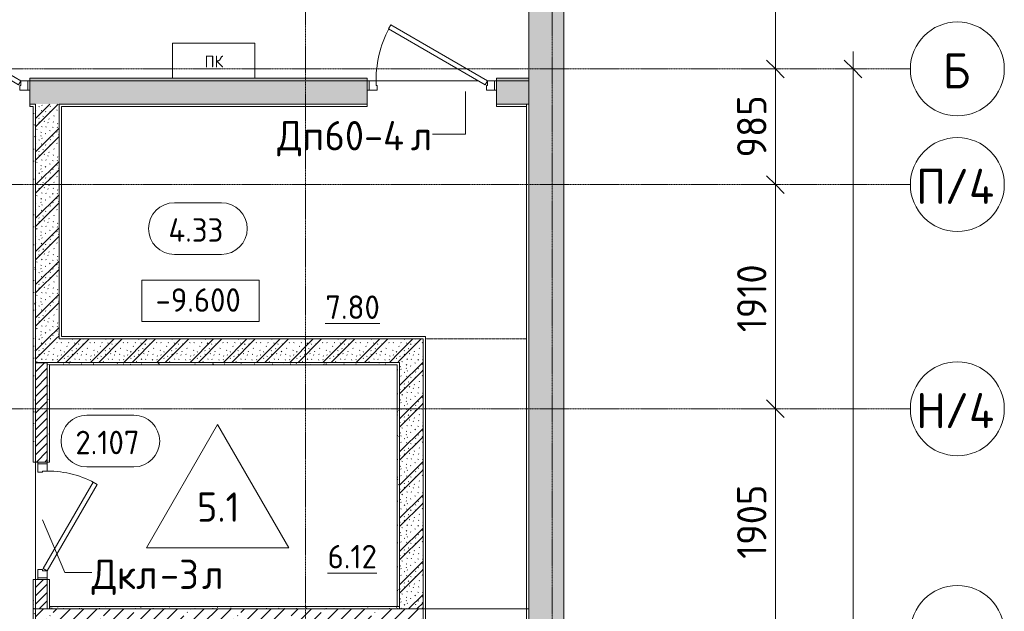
# Model space of a CAD drawing. Header units: millimetres. Extents: x 94064 to 156999, y -10965 to 64097.
# Tile 18 of 40: x 127135 to 135521, y 28780 to 33820. Entities that reach past the tile are written whole.
import ezdxf

# ---------------------------------------------------------------- set-up
doc = ezdxf.new("R2010")
doc.units = ezdxf.units.MM
doc.linetypes.add('3_ Штрих_ 1 х 1 мм', pattern=[2, 1, -1])
doc.linetypes.add('4_ Штрихпунктир_ 10 х 2 мм', pattern=[14, 10, -2, 0, -2])
for name, color, linetype, lineweight in [('A-ANNO-DIMS', 7, 'Continuous', 5), ('A-ANNO-DIMS-100', 7, 'Continuous', 5), ('A-ANNO-NOTE', 7, 'Continuous', 5), ('A-AREA', 7, '3_ Штрих_ 1 х 1 мм', 13), ('A-AREA-IDEN', 7, 'Continuous', 5), ('A-DETL-GENF', 7, 'Continuous', 13), ('A-DOOR', 7, 'Continuous', 13), ('A-DOOR-FRAM', 7, 'Continuous', 13), ('A-DOOR-IDEN', 7, 'Continuous', 5), ('A-DOOR-OPNG', 7, 'Continuous', 13), ('A-FLOR', 7, 'Continuous', 13), ('A-FLOR-IDEN', 7, 'Continuous', 5), ('A-WALL', 7, 'Continuous', 13), ('A-WALL-PATT', 7, 'Continuous', 13), ('G-ANNO-DIMS', 7, 'Continuous', 5), ('I-WALL', 7, 'Continuous', 13), ('M-EQPM', 7, 'Continuous', 13), ('S-GRID', 7, 'Continuous', 5), ('S-GRID-IDEN', 7, 'Continuous', 5)]:
    doc.layers.add(name, color=color, linetype=linetype, lineweight=lineweight)
doc.styles.add('GOST Common', font='GOST_Common.ttf', dxfattribs={"height": 100})
doc.styles.add('GOST Common_1', font='GOST_Common.ttf', dxfattribs={"height": 300})
doc.styles.add('GOST Common_2', font='GOST_Common.ttf', dxfattribs={"height": 200})
doc.styles.add('GOST Common_3', font='GOST_Common.ttf', dxfattribs={"height": 250})
doc.dimstyles.new('2_5_мм', dxfattribs={"dimscale": 304.8, "dimtxt": 251.428749, "dimasz": 0.492126, "dimexe": 0.492126, "dimexo": 0.492126, "dimgap": 0, "dimtad": 1, "dimdec": 5, "dimrnd": 1e-05, "dimdsep": 46, "dimtxsty": 'GOST Common_3', "dimblk1": 'OBLIQUE', "dimblk2": 'OBLIQUE', "dimsah": 1, "dimcen": 0.09, "dimdle": 0.492126, "dimadec": 5, "dimazin": 2, "dimtfac": 1, "dimtdec": 4, "dimtix": 1, "dimtmove": 0, "dimatfit": 3, "dimfxl": 1, "dimtvp": 1, "dimtolj": 1, "dimtzin": 0, "dimarcsym": 2})
doc.dimstyles.new('2_5_мм_1', dxfattribs={"dimscale": 304.8, "dimtxt": 251.428749, "dimasz": 0.492126, "dimexe": 0.492126, "dimexo": 0.492126, "dimgap": 0, "dimtad": 1, "dimdec": 5, "dimrnd": 1e-05, "dimdsep": 46, "dimtxsty": 'GOST Common_3', "dimblk1": 'OBLIQUE', "dimblk2": 'OBLIQUE', "dimsah": 1, "dimcen": 0.09, "dimdle": 0.492126, "dimadec": 5, "dimazin": 2, "dimtfac": 1, "dimtdec": 4, "dimtix": 1, "dimtmove": 1, "dimatfit": 3, "dimfxl": 1, "dimtvp": 1, "dimtolj": 1, "dimtzin": 0, "dimarcsym": 2})
pattern_1 = [(0, (0, 0), (203.2, 50.8), [3.353, -149.047, 3.353, -149.047, -812.8]), (0, (0, 0), (203.2, 50.8), [-304.8, 3.353, -301.447, 3.353, -149.047, -355.6]), (0, (0, 0), (203.2, 50.8), [-762, 3.353, -98.247, 3.353, -250.647]), (120, (76.2, 25.4), (-145.59409, 150.576362), [3.353, -149.047, 3.353, -149.047, -812.8]), (120, (76.2, 25.4), (-145.59409, 150.576362), [-304.8, 3.353, -301.447, 3.353, -149.047, -355.6]), (120, (76.2, 25.4), (-145.59409, 150.576362), [-762, 3.353, -98.247, 3.353, -250.647]), (240, (101.6, 127), (-57.60591, -201.376362), [3.353, -149.047, 3.353, -149.047, -812.8]), (240, (101.6, 127), (-57.60591, -201.376362), [-304.8, 3.353, -301.447, 3.353, -149.047, -355.6]), (240, (101.6, 127), (-57.60591, -201.376362), [-762, 3.353, -98.247, 3.353, -250.647])]
pattern_2 = [(135, (150.28, 188.64), (-282.8427, 3e-14), [5, -395]), (135, (174.9, 237.36), (-282.8427, 3e-14), [5, -395]), (135, (211.96, 236.53), (-282.8427, 3e-14), [5, -395]), (135, (114.96, 223.96), (-282.8427, 3e-14), [5, -395]), (135, (77.54, 223.96), (-282.8427, 3e-14), [5, -395]), (135, (57.44, 184.52), (-282.8427, 3e-14), [5, -395]), (135, (66.21, 142.9), (-282.8427, 3e-14), [5, -395]), (135, (107.33, 161), (-282.8427, 3e-14), [5, -395]), (135, (99.08, 130.94), (-282.8427, 3e-14), [5, -395]), (135, (22.6, 136.46), (-282.8427, 3e-14), [5, -395]), (135, (21.16, 168.08), (-282.8427, 3e-14), [5, -395]), (135, (46.13, 96.12), (-282.8427, 3e-14), [5, -395]), (135, (3.54, 74.6), (-282.8427, 3e-14), [5, -395]), (135, (40.3, 47.56), (-282.8427, 3e-14), [5, -395]), (135, (39.77, 18.47), (-282.8427, 3e-14), [5, -395]), (135, (76.94, 37.28), (-282.8427, 3e-14), [5, -395]), (135, (114.18, 62.4), (-282.8427, 3e-14), [5, -395]), (135, (139.87, 90.2), (-282.8427, 3e-14), [5, -395]), (135, (141.44, 15.82), (-282.8427, 3e-14), [5, -395]), (135, (188.69, 26.73), (-282.8427, 3e-14), [5, -395]), (135, (176.14, 51.36), (-282.8427, 3e-14), [5, -395]), (135, (177.03, 0), (-282.8427, 3e-14), [5, -395]), (135, (276.61, 8.22), (-282.8427, 3e-14), [5, -395]), (135, (271.19, 31.72), (-282.8427, 3e-14), [5, -395]), (135, (268.29, 119.65), (-282.8427, 3e-14), [5, -395]), (135, (237.92, 101.95), (-282.8427, 3e-14), [5, -395]), (135, (237.92, 158.27), (-282.8427, 3e-14), [5, -395]), (135, (260.4, 204.35), (-282.8427, 3e-14), [5, -395]), (135, (275.54, 235.4), (-282.8427, 3e-14), [5, -395]), (135, (117.62, 268.96), (-282.8427, 3e-14), [5, -395]), (135, (203.62, 273.83), (-282.8427, 3e-14), [5, -395]), (135, (47.24, 279.3), (-282.8427, 3e-14), [5, -395]), (135, (23.2, 266.16), (-282.8427, 3e-14), [5, -395]), (135, (42.78, 232.52), (-282.8427, 3e-14), [5, -395]), (135, (177.76, 90.57), (-282.8427, 3e-14), [5, -395]), (135, (181.12, 121.8), (-282.8427, 3e-14), [5, -395]), (135, (206.73, 172.06), (-282.8427, 3e-14), [5, -395]), (135, (143.14, 136.62), (-282.8427, 3e-14), [5, -395]), (135, (211.51, 131.86), (-282.8427, 3e-14), [5, -395]), (135, (81.47, 95.1), (-282.8427, 3e-14), [5, -395]), (135, (235.13, 60.46), (-282.8427, 3e-14), [5, -395]), (135, (242.24, 4.89), (-282.8427, 3e-14), [5, -395]), (45, (0, 106.07), (-282.8427, 0), []), (45, (106.07, 0), (-282.8427, 0), []), (45, (176.78, 0), (-282.8427, 0), []), (45, (0, 176.78), (-282.8427, 0), [])]
pattern_3 = [(45, (0, 0), (-114.04925, 114.04925), []), (45, (114.05, 0), (-114.04925, 114.04925), [201.612, -40.322, 3.353, -36.97])]

# ---------------------------------------------------------------- blocks, each defined once
blk = doc.blocks.new('Наметкина 10_РД_АР_П_Отделка_R21_rvt-1--02_Подвал_МП_часть Г')
at = {"layer": 'A-WALL-PATT', "lineweight": 5}
h = blk.add_hatch(dxfattribs=at)
h.set_pattern_fill('FP_5', color=256, style=0, pattern_type=2)
h.set_pattern_definition(pattern_1)
h.paths.add_polyline_path([(131470, 33300), (131470, 33320), (131195, 33320), (131195, 33300)])
h.paths.add_polyline_path([(129449.7, 33300), (130095, 33300), (130095, 33320), (127220, 33320), (127220, 33300)])
h.paths.add_polyline_path([(126070, 33300), (126070, 33320), (124700, 33320), (124700, 33300), (124720, 33300)])
h = blk.add_hatch(dxfattribs=at)
h.set_pattern_fill('FP_5', color=256, style=0, pattern_type=2)
h.set_pattern_definition(pattern_1)
h.paths.add_polyline_path([(127250, 33080), (127250, 33100), (127220, 33100), (127220, 33080)])
h.paths.add_polyline_path([(126070, 33080), (126070, 33100), (124920, 33100), (124920, 33080), (124940, 33080)])
h = blk.add_hatch(dxfattribs=at)
h.set_pattern_fill('FP_5', color=256, style=0, pattern_type=2)
h.set_pattern_definition(pattern_1)
h.paths.add_polyline_path([(127250, 31110), (127270, 31110), (127270, 33100), (127250, 33100), (127250, 33065.5)])
h = blk.add_hatch(dxfattribs=at)
h.set_pattern_fill('FP_5', color=256, style=0, pattern_type=2)
h.set_pattern_definition(pattern_1)
h.paths.add_polyline_path([(127270, 28800), (127270, 29050), (127250, 29050), (127250, 28800)])
h.paths.add_polyline_path([(127270, 30050), (127270, 31110), (127250, 31110), (127250, 30050)])
h = blk.add_hatch(dxfattribs=at)
h.set_pattern_fill('FP_5', color=256, style=0, pattern_type=2)
h.set_pattern_definition(pattern_1)
h.paths.add_polyline_path([(127370, 28800), (127390, 28800), (127390, 29050), (127370, 29050), (127370, 28938.8)])
h.paths.add_polyline_path([(127390, 30050), (127390, 30900), (127370, 30900), (127370, 30050)])
h = blk.add_hatch(dxfattribs=at)
h.set_pattern_fill('FP_5', color=256, style=0, pattern_type=2)
h.set_pattern_definition(pattern_1)
h.paths.add_polyline_path([(130350, 30880), (130350, 30900), (127390, 30900), (127390, 30880), (129449.7, 30880)])
h = blk.add_hatch(dxfattribs=at)
h.set_pattern_fill('FP_5', color=256, style=0, pattern_type=2)
h.set_pattern_definition(pattern_1)
h.paths.add_polyline_path([(130350, 28820), (130370, 28820), (130370, 30900), (130350, 30900), (130350, 28938.8)])
h = blk.add_hatch(dxfattribs=at)
h.set_pattern_fill('FP_5', color=256, style=0, pattern_type=2)
h.set_pattern_definition(pattern_1)
h.paths.add_polyline_path([(127270, 28400), (127270, 28800), (127250, 28800), (127250, 28400)])
h = blk.add_hatch(dxfattribs=at)
h.set_pattern_fill('FP_5', color=256, style=0, pattern_type=2)
h.set_pattern_definition(pattern_1)
h.paths.add_polyline_path([(130370, 28800), (130370, 28820), (127390, 28820), (127390, 28800), (129449.7, 28800)])
at = {"layer": 'A-WALL'}
for p, q in [((130095, 33320), (127220, 33320)), ((127220, 33320), (127220, 33300)), ((127220, 33300), (130095, 33300)), ((130095, 33300), (130095, 33320)), ((131470, 33320), (131195, 33320)), ((131195, 33320), (131195, 33300)), ((131195, 33300), (131470, 33300)), ((131470, 33300), (131470, 33320)), ((127250, 33100), (127220, 33100)), ((127220, 33100), (127220, 33080)), ((127220, 33080), (127250, 33080)), ((127270, 33100), (127250, 33100)), ((127250, 33080), (127250, 31110)), ((127270, 31110), (127270, 33100)), ((130095, 33100), (127470, 33100)), ((127470, 33100), (127470, 33080)), ((127470, 33080), (127470, 31100)), ((127490, 33080), (130095, 33080)), ((127490, 31120), (127490, 33080)), ((130095, 33080), (130095, 33100)), ((131450, 33100), (131195, 33100)), ((131195, 33100), (131195, 33080)), ((131195, 33080), (131450, 33080)), ((131450, 33080), (131450, 33100)), ((131470, 33100), (131450, 33100)), ((131450, 33100), (131450, 11900)), ((131470, 11900), (131470, 33100)), ((130590, 31120), (127490, 31120)), ((130590, 31100), (130590, 31120)), ((127250, 31110), (127250, 30050)), ((127270, 30050), (127270, 31110)), ((127470, 31100), (127490, 31100)), ((127490, 31100), (130570, 31100)), ((130570, 31100), (130570, 11900)), ((130590, 11900), (130590, 31100)), ((127370, 30900), (127370, 30050)), ((127390, 30900), (127370, 30900)), ((130350, 30900), (127390, 30900)), ((127390, 30880), (130350, 30880)), ((127390, 30050), (127390, 30880)), ((130370, 30900), (130350, 30900)), ((130350, 30880), (130350, 28820)), ((130370, 28820), (130370, 30900)), ((127250, 30050), (127270, 30050)), ((127370, 30050), (127390, 30050)), ((127270, 29050), (127250, 29050)), ((127250, 29050), (127250, 28800)), ((127270, 28800), (127270, 29050)), ((127370, 29050), (127370, 28800)), ((127390, 29050), (127370, 29050)), ((127390, 28820), (127390, 29050)), ((127250, 28800), (127270, 28800)), ((127270, 28800), (127250, 28800)), ((127250, 28800), (127250, 28400)), ((127270, 28400), (127270, 28800)), ((127370, 28800), (127390, 28800)), ((130370, 28820), (127390, 28820)), ((127390, 28800), (130370, 28800)), ((130350, 28820), (130370, 28820)), ((130370, 28800), (130370, 28820))]:
    blk.add_line(p, q, dxfattribs=at)
at = {"layer": 'A-WALL', "lineweight": 25}
blk.add_line((127390, 28820), (127390, 28800), dxfattribs=at)
blk = doc.blocks.new('АР_Дверь однопольная - 1000х2100h_850__Кладовая-6079235--02_Подвал_МП_часть Г')
at = {"layer": 'A-DOOR'}
for p, q in [((-311.1, 475), (-331.1, 440.4)), ((-331.1, 440.4), (405, 15.4)), ((425, 50), (-311.1, 475)), ((405, 15.4), (425, 50))]:
    blk.add_line(p, q, dxfattribs=at)
at = {"layer": 'A-DOOR', "lineweight": 5}
blk.add_arc((425, 50), 850, 150, 180, dxfattribs=at)
at = {"layer": 'A-DOOR-FRAM'}
for p, q in [((-485, 50), (-500, 50)), ((-425, 50), (-485, 50)), ((-485, 50), (-485, -30)), ((-425, 10), (-425, 50)), ((-415, 10), (-425, 10)), ((-415, -30), (-415, 10)), ((425, 10), (415, 10)), ((415, 10), (415, -30)), ((485, 50), (425, 50)), ((425, 50), (425, 10)), ((485, -30), (485, 50)), ((485, 50), (500, 50)), ((-485, -30), (-500, -30)), ((-485, -30), (-415, -30)), ((415, -30), (485, -30)), ((485, -30), (500, -30))]:
    blk.add_line(p, q, dxfattribs=at)
blk = doc.blocks.new('АР_Дверь однопольная - 1150х2100h_кл_ коридор-4724467--02_Подвал_МП_часть Г')
at = {"layer": 'A-DOOR'}
for p, q in [((-366, 600), (-386, 565.4)), ((500, 100), (-366, 600)), ((-386, 565.4), (480, 65.4)), ((480, 65.4), (500, 100))]:
    blk.add_line(p, q, dxfattribs=at)
at = {"layer": 'A-DOOR', "lineweight": 5}
blk.add_arc((500, 100), 1000, 150, 180, dxfattribs=at)
at = {"layer": 'A-DOOR-FRAM'}
for p, q in [((-560, 100), (-575, 100)), ((-500, 100), (-560, 100)), ((-560, 100), (-560, 20)), ((-500, 60), (-500, 100)), ((560, 100), (500, 100)), ((500, 100), (500, 60)), ((560, 20), (560, 100)), ((560, 100), (575, 100)), ((-560, 20), (-575, 20)), ((-560, 20), (-490, 20)), ((-490, 60), (-500, 60)), ((-490, 20), (-490, 60)), ((500, 60), (490, 60)), ((490, 60), (490, 20)), ((490, 20), (560, 20)), ((560, 20), (575, 20))]:
    blk.add_line(p, q, dxfattribs=at)
blk = doc.blocks.new('АР_Дверь однопольная - 1100х2100h_техн_ помещ_-5151516--02_Подвал_МП_часть Г')
at = {"layer": 'A-DOOR'}
for p, q in [((-347.7, 575), (-367.7, 540.4)), ((-367.7, 540.4), (455, 65.4)), ((475, 100), (-347.7, 575)), ((455, 65.4), (475, 100))]:
    blk.add_line(p, q, dxfattribs=at)
at = {"layer": 'A-DOOR', "lineweight": 5}
blk.add_arc((475, 100), 950, 150, 180, dxfattribs=at)
at = {"layer": 'A-DOOR-FRAM'}
for p, q in [((-535, 100), (-550, 100)), ((-475, 100), (-535, 100)), ((-535, 100), (-535, 20)), ((-475, 60), (-475, 100)), ((535, 100), (475, 100)), ((475, 100), (475, 60)), ((535, 20), (535, 100)), ((535, 100), (550, 100)), ((-535, 20), (-550, 20)), ((-535, 20), (-465, 20)), ((-465, 60), (-475, 60)), ((-465, 20), (-465, 60)), ((475, 60), (465, 60)), ((465, 60), (465, 20)), ((465, 20), (535, 20)), ((535, 20), (550, 20))]:
    blk.add_line(p, q, dxfattribs=at)
blk = doc.blocks.new('КР-Проем - Настраиваемый-1835166--02_Подвал_МП_часть Г')
at = {"layer": 'A-DOOR-OPNG'}
for p, q in [((-450, 200), (450, 200)), ((-450, -200), (450, -200))]:
    blk.add_line(p, q, dxfattribs=at)
blk = doc.blocks.new('АР_Канал вертикальный прямоугольный - ПК-V13--02_Подвал_МП_часть Г')
at = {"layer": 'A-DETL-GENF', "linetype": '3_ Штрих_ 1 х 1 мм'}
for p, q in [((350, 150), (-350, 150)), ((-350, 150), (-350, -150)), ((350, -150), (350, 150))]:
    blk.add_line(p, q, dxfattribs=at)
at = {"layer": 'M-EQPM'}
for p, q in [((-350, -150), (-350, 150)), ((-350, 150), (350, 150)), ((350, 150), (350, -150))]:
    blk.add_line(p, q, dxfattribs=at)
blk = doc.blocks.new('Ось сетки - 8_0 мм-31302--02_Подвал_МП_часть Г')
at = {"layer": 'S-GRID-IDEN'}
blk.add_circle((0, 0), 4, dxfattribs=at)
blk = doc.blocks.new('Марка помещения _Номер_ - 2 мм-68851--02_Подвал_МП_часть Г')
at = {"layer": 'A-AREA-IDEN'}
for p, q in [((-2.027, 2.21), (1.973, 2.21)), ((-2.027, -2.19), (1.973, -2.19))]:
    blk.add_line(p, q, dxfattribs=at)
for centre, start, end in [((-2.027, 0.01), 90, 270), ((1.973, 0.01), 270, 90)]:
    blk.add_arc(centre, 2.2, start, end, dxfattribs=at)
blk = doc.blocks.new('DIMBLOCK75--02_Подвал_МП_часть Г')
at = {"layer": 'A-ANNO-DIMS-100', "lineweight": 25}
for p, q in [((133571.7, 30505), (133496.7, 30580)), ((133571.7, 30505), (133646.7, 30430)), ((133571.7, 28600), (133496.7, 28675)), ((133571.7, 28600), (133646.7, 28525))]:
    blk.add_line(p, q, dxfattribs=at)
at = {"layer": 'A-ANNO-DIMS-100'}
for p, q in [((133615.6, 30505), (133421.7, 30505)), ((133571.7, 28600), (133571.7, 30505)), ((133571.7, 30505), (133615.6, 30505)), ((133615.6, 28600), (133421.7, 28600)), ((133571.7, 28600), (133615.6, 28600))]:
    blk.add_line(p, q, dxfattribs=at)
at = {"layer": 'A-ANNO-DIMS-100', "color": 0, "insert": (133245, 29226.5), "char_height": 250, "width": 782.412, "attachment_point": 1, "rotation": 90, "line_spacing_factor": 1.022761, "style": 'GOST Common_3'}
blk.add_mtext('1905', dxfattribs=at)
blk = doc.blocks.new('_Oblique')
at = {"color": 0, "linetype": 'ByBlock', "lineweight": -2}
blk.add_line((-0.5, -0.5), (0.5, 0.5), dxfattribs=at)
blk = doc.blocks.new('DIMBLOCK76--02_Подвал_МП_часть Г')
at = {"layer": 'A-ANNO-DIMS-100', "lineweight": 25}
for p, q in [((133571.7, 32415), (133496.7, 32490)), ((133571.7, 32415), (133646.7, 32340)), ((133571.7, 30505), (133496.7, 30580)), ((133571.7, 30505), (133646.7, 30430))]:
    blk.add_line(p, q, dxfattribs=at)
at = {"layer": 'A-ANNO-DIMS-100'}
for p, q in [((133615.6, 32415), (133421.7, 32415)), ((133571.7, 30505), (133571.7, 32415)), ((133571.7, 32415), (133615.6, 32415)), ((133615.6, 30505), (133421.7, 30505)), ((133571.7, 30505), (133615.6, 30505))]:
    blk.add_line(p, q, dxfattribs=at)
at = {"layer": 'A-ANNO-DIMS-100', "color": 0, "insert": (133245, 31157.4), "char_height": 250, "width": 726.16, "attachment_point": 1, "rotation": 90, "line_spacing_factor": 1.022761, "style": 'GOST Common_3'}
blk.add_mtext('1910', dxfattribs=at)
blk = doc.blocks.new('DIMBLOCK77--02_Подвал_МП_часть Г')
at = {"layer": 'A-ANNO-DIMS-100', "lineweight": 25}
for p, q in [((133571.7, 33400), (133496.7, 33475)), ((133571.7, 33400), (133646.7, 33325)), ((133571.7, 32415), (133496.7, 32490)), ((133571.7, 32415), (133646.7, 32340))]:
    blk.add_line(p, q, dxfattribs=at)
at = {"layer": 'A-ANNO-DIMS-100'}
for p, q in [((133615.6, 33400), (133421.7, 33400)), ((133571.7, 32415), (133571.7, 33400)), ((133571.7, 33400), (133615.6, 33400)), ((133615.6, 32415), (133421.7, 32415)), ((133571.7, 32415), (133615.6, 32415))]:
    blk.add_line(p, q, dxfattribs=at)
at = {"layer": 'A-ANNO-DIMS-100', "color": 0, "insert": (133245, 32645.4), "char_height": 250, "width": 628.998, "attachment_point": 1, "rotation": 90, "line_spacing_factor": 1.022761, "style": 'GOST Common_3'}
blk.add_mtext('985', dxfattribs=at)
blk = doc.blocks.new('DIMBLOCK78--02_Подвал_МП_часть Г')
at = {"layer": 'A-ANNO-DIMS-100'}
for p, q in [((133571.7, 33400), (133571.7, 35350)), ((133615.6, 35200), (133421.7, 35200)), ((133571.7, 35200), (133615.6, 35200)), ((133615.6, 33400), (133421.7, 33400)), ((133571.7, 33400), (133615.6, 33400))]:
    blk.add_line(p, q, dxfattribs=at)
at = {"layer": 'A-ANNO-DIMS-100', "lineweight": 25}
for p, q in [((133571.7, 35200), (133496.7, 35275)), ((133571.7, 35200), (133646.7, 35125)), ((133571.7, 33400), (133496.7, 33475)), ((133571.7, 33400), (133646.7, 33325))]:
    blk.add_line(p, q, dxfattribs=at)
at = {"layer": 'A-ANNO-DIMS-100', "color": 0, "insert": (133245, 33974), "char_height": 250, "width": 782.412, "attachment_point": 1, "rotation": 90, "line_spacing_factor": 1.022761, "style": 'GOST Common_3'}
blk.add_mtext('1800', dxfattribs=at)
blk = doc.blocks.new('DIMBLOCK79--02_Подвал_МП_часть Г')
at = {"layer": 'A-ANNO-DIMS-100'}
for p, q in [((134233.1, -150), (134233.1, 33550)), ((134277.1, 33400), (134083.1, 33400)), ((134233.1, 33400), (134277.1, 33400)), ((134233.1, 16083.6), (134233.1, 16700)), ((134233.1, 15084.4), (134233.1, 16083.6)), ((133953.1, 0), (134383.1, 0)), ((134233.1, 0), (133953.1, 0))]:
    blk.add_line(p, q, dxfattribs=at)
at = {"layer": 'A-ANNO-DIMS-100', "lineweight": 25}
for p, q in [((134233.1, 33400), (134158.1, 33475)), ((134233.1, 33400), (134308.1, 33325)), ((134233.1, 0), (134158.1, 75)), ((134233.1, 0), (134308.1, -75))]:
    blk.add_line(p, q, dxfattribs=at)
at = {"layer": 'A-ANNO-DIMS-100', "color": 0, "insert": (133906.4, 15084.4), "char_height": 250, "width": 1079.013, "attachment_point": 1, "rotation": 90, "line_spacing_factor": 1.022761, "style": 'GOST Common_3'}
blk.add_mtext('33400', dxfattribs=at)
blk = doc.blocks.new('Высотные отметки - Frame_2-749557--02_Подвал_МП_часть Г')
at = {"layer": 'G-ANNO-DIMS'}
for p, q in [((-5, 3.5), (-5, 0)), ((5, 3.5), (-5, 3.5)), ((5, 0), (5, 3.5)), ((-5, 0), (5, 0))]:
    blk.add_line(p, q, dxfattribs=at)
blk = doc.blocks.new('Марка полов - Марка полов-4106608--02_Подвал_МП_часть Г')
at = {"layer": 'A-FLOR-IDEN'}
for p, q in [((0, 7), (-6.062, -3.5)), ((6.062, -3.5), (0, 7)), ((-6.062, -3.5), (6.062, -3.5))]:
    blk.add_line(p, q, dxfattribs=at)

msp = doc.modelspace()

# ---------------------------------------------------------------- hatches: boundary and pattern name
at = {"layer": 'A-WALL-PATT', "lineweight": 5}
h = msp.add_hatch(dxfattribs=at)
h.set_pattern_fill('FP_3', color=256, style=0, pattern_type=2)
h.set_pattern_definition(pattern_3)
h.paths.add_polyline_path([(131770, 7850.000001), (131770, 35400), (131470, 35400), (131470, 7850.000001)])
h = msp.add_hatch(dxfattribs=at)
h.set_pattern_fill('FP_1', color=256, style=0, pattern_type=2)
h.set_pattern_definition(pattern_2)
h.paths.add_polyline_path([(131470, 33100), (131470, 33300), (131195, 33300), (131195, 33100)])
h.paths.add_polyline_path([(130095, 33100), (130095, 33300), (127220, 33300), (127220, 33100), (129449.688757, 33100)])
h.paths.add_polyline_path([(126070, 33100), (126070, 33300), (124720, 33300), (124720, 33100), (124920, 33100)])
h = msp.add_hatch(dxfattribs=at)
h.set_pattern_fill('FP_1', color=256, style=0, pattern_type=2)
h.set_pattern_definition(pattern_2)
h.paths.add_polyline_path([(127470, 31100), (127470, 33100), (127270, 33100), (127270, 31100)])
h = msp.add_hatch(dxfattribs=at)
h.set_pattern_fill('FP_1', color=256, style=0, pattern_type=2)
h.set_pattern_definition(pattern_2)
h.paths.add_polyline_path([(130370, 30900), (130370, 31100), (127270.045691, 31100), (127270.045691, 30900), (129449.688757, 30900)])
h = msp.add_hatch(dxfattribs=at)
h.set_pattern_fill('FP_1', color=256, style=0, pattern_type=2)
h.set_pattern_definition(pattern_2)
h.paths.add_polyline_path([(130370, 28800), (130570, 28800), (130570, 31100), (130370, 31100), (130370, 28938.801385)])
h = msp.add_hatch(dxfattribs=at)
h.set_pattern_fill('FP_2', color=256, style=0, pattern_type=2)
h.set_pattern_definition([(45, (0, 0), (-35.35534, 35.35534), [])])
h.paths.add_polyline_path([(127370, 28800), (127370, 29050), (127270, 29050), (127270, 28800)])
h.paths.add_polyline_path([(127270, 30050), (127370, 30050), (127370, 30900), (127270, 30900)])
h = msp.add_hatch(dxfattribs=at)
h.set_pattern_fill('FP_3', color=256, style=0, pattern_type=2)
h.set_pattern_definition(pattern_3)
h.paths.add_polyline_path([(127270, 28400), (130570, 28400), (130570, 28800), (127270, 28800)])

# ---------------------------------------------------------------- linework, layer by layer
at = {"layer": 'A-AREA'}
msp.add_line((130590, 31100), (131450, 31100), dxfattribs=at)
at = {"layer": 'A-DOOR-IDEN'}
for p, q in [((130933.142548, 33209.003392), (130933.142548, 32845.324285)), ((130933.142548, 32845.324285), (130650.948865, 32845.324285)), ((127328.201488, 29559.94029), (127520.320384, 29108.993807)), ((127520.320384, 29108.993807), (127748.182329, 29108.993807))]:
    msp.add_line(p, q, dxfattribs=at)
at = {"layer": 'A-FLOR'}
for p, q in [((127220, 33300), (127205, 33300)), ((130095, 33300), (130110, 33300)), ((130170, 33300), (131040, 33300)), ((131180, 33300), (131195, 33300)), ((127270, 29050), (127270, 30050))]:
    msp.add_line(p, q, dxfattribs=at)
at = {"layer": 'A-WALL'}
for p, q in [((131470, 35400), (131470, 11900)), ((131770, -100), (131770, 35400)), ((130570, 28800), (127270, 28800)), ((127270, 28800), (127270, 28400)), ((130570, 28400), (130570, 28800))]:
    msp.add_line(p, q, dxfattribs=at)
at = {"layer": 'A-WALL', "lineweight": 25}
msp.add_line((127270, 30900), (127370, 30900), dxfattribs=at)
at = {"layer": 'I-WALL'}
for p, q in [((130095, 33300), (127220, 33300)), ((127220, 33300), (127220, 33100)), ((130095, 33100), (130095, 33300)), ((131470, 33300), (131195, 33300)), ((131195, 33300), (131195, 33100)), ((127220, 33100), (127270, 33100)), ((127270, 33100), (127270, 31100)), ((127470, 33100), (130095, 33100)), ((127470, 31100), (127470, 33100)), ((131195, 33100), (131470, 33100)), ((127270.045691, 31100), (127270.045691, 30900)), ((130570, 31100), (127470, 31100)), ((130570, 28800), (130570, 31100)), ((127270, 30900), (127270, 30050)), ((127370, 30050), (127370, 30900)), ((127370, 30900), (130370, 30900)), ((130370, 30900), (130370, 28800)), ((127270, 30050), (127370, 30050)), ((127270, 29050), (127270, 28800)), ((127370, 29050), (127270, 29050)), ((127370, 28800), (127370, 29050))]:
    msp.add_line(p, q, dxfattribs=at)
at = {"layer": 'S-GRID', "linetype": '4_ Штрихпунктир_ 10 х 2 мм'}
for p, q in [((129570, -2719.290123), (129570, 62027.035798)), ((131670, -1701.941611), (131670, 60921.15283)), ((134720.722483, 33400), (105403.99973, 33400)), ((134720.722483, 32415), (105403.99973, 32415)), ((134720.722483, 30505), (105403.99973, 30505))]:
    msp.add_line(p, q, dxfattribs=at)

# ---------------------------------------------------------------- block references
at = {"lineweight": 5}
msp.add_blockref('Наметкина 10_РД_АР_П_Отделка_R21_rvt-1--02_Подвал_МП_часть Г', (0, 0), dxfattribs=at)
at = {"layer": 'A-AREA-IDEN', "xscale": 99.99999999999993, "yscale": 99.99999999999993, "zscale": 99.99999999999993}
for p in [(128655.451672, 32039.224963), (127909.833368, 30229.108254)]:
    msp.add_blockref('Марка помещения _Номер_ - 2 мм-68851--02_Подвал_МП_часть Г', p, dxfattribs=at)
at = {"layer": 'A-DOOR'}
for name, p in [('АР_Дверь однопольная - 1150х2100h_кл_ коридор-4724467--02_Подвал_МП_часть Г', (126645, 33200)), ('АР_Дверь однопольная - 1100х2100h_техн_ помещ_-5151516--02_Подвал_МП_часть Г', (130645, 33200))]:
    msp.add_blockref(name, p, dxfattribs=at)
for name, p, rotation in [('АР_Дверь однопольная - 1000х2100h_850__Кладовая-6079235--02_Подвал_МП_часть Г', (127320, 29550), 270), ('КР-Проем - Настраиваемый-1835166--02_Подвал_МП_часть Г', (131020, 28600), 180)]:
    msp.add_blockref(name, p, dxfattribs=dict(at, rotation=rotation))
at = {"layer": 'A-FLOR-IDEN', "xscale": 99.99999999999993, "yscale": 99.99999999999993, "zscale": 99.99999999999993}
msp.add_blockref('Марка полов - Марка полов-4106608--02_Подвал_МП_часть Г', (128820.731082, 29670.493807), dxfattribs=at)
at = {"layer": 'G-ANNO-DIMS', "xscale": 99.99999999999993, "yscale": 99.99999999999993, "zscale": 99.99999999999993}
msp.add_blockref('Высотные отметки - Frame_2-749557--02_Подвал_МП_часть Г', (128674.002529, 31249.934161), dxfattribs=at)
at = {"layer": 'M-EQPM'}
msp.add_blockref('АР_Канал вертикальный прямоугольный - ПК-V13--02_Подвал_МП_часть Г', (128787.589732, 33470), dxfattribs=at)
at = {"layer": 'S-GRID-IDEN', "xscale": 99.99999999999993, "yscale": 99.99999999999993, "zscale": 99.99999999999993, "rotation": 89.99999999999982}
for p in [(135120.722483, 33400), (135120.722483, 32415), (135120.722483, 30505), (135120.722483, 28600)]:
    msp.add_blockref('Ось сетки - 8_0 мм-31302--02_Подвал_МП_часть Г', p, dxfattribs=at)

# ---------------------------------------------------------------- texts
at = {"layer": 'A-ANNO-NOTE', "insert": (128709.996476, 33513.609736), "char_height": 100, "width": 192.405, "attachment_point": 1, "style": 'GOST Common'}
msp.add_mtext('ПК', dxfattribs=at)
at = {"layer": 'A-AREA-IDEN', "char_height": 200, "attachment_point": 1, "style": 'GOST Common_2'}
for s, insert, width in [('4.33', (128401.437475, 32127.968145), 609.2825), ('\\L7.80', (129737.673737, 31470.4747), 601.265625), ('2.107', (127609.319172, 30317.851436), 721.51875), ('\\L6.12', (129757.173737, 29345.504692), 545.1475)]:
    msp.add_mtext(s, dxfattribs=dict(at, insert=insert, width=width))
at = {"layer": 'A-DOOR-IDEN', "char_height": 250, "attachment_point": 1, "style": 'GOST Common_3'}
for s, insert, width in [('Дп', (129327.948865, 32956.251368), 489.029375), ('60-4', (129731.438448, 32956.251368), 889.873125), ('\\fGOST Common|b0|i0|c204|p34|;л', (130465.657198, 32956.251368), 216.455625), ('Дкл', (127748.182329, 29219.92089), 705.485), ('-3', (128330.265662, 29219.92089), 432.91125), ('\\fGOST Common|b0|i0|c204|p34|;л', (128687.453162, 29219.92089), 216.455625)]:
    msp.add_mtext(s, dxfattribs=dict(at, insert=insert, width=width))
at = {"layer": 'A-FLOR-IDEN', "insert": (128644.354799, 29792.555479), "char_height": 250, "width": 456.961875, "attachment_point": 1, "style": 'GOST Common_3'}
msp.add_mtext('5.1', dxfattribs=at)
at = {"layer": 'G-ANNO-DIMS', "insert": (128291.846002, 31531.299822), "char_height": 200, "width": 917.17566319, "attachment_point": 1, "line_spacing_factor": 1.022761, "style": 'GOST Common_2'}
msp.add_mtext('-9.600', dxfattribs=at)
at = {"layer": 'S-GRID-IDEN', "char_height": 300, "attachment_point": 1, "style": 'GOST Common_1'}
for s, insert, width in [('\\fGOST Common|b0|i0|c204|p34|;Б', (134997.302001, 33534.544597), 296.624375), ('\\fGOST Common|b0|i0|c204|p34|;П', (134769.302001, 32549.544597), 296.624375), ('/4', (135014.041584, 32549.544597), 553.164375), ('\\fGOST Common|b0|i0|c204|p34|;Н', (134769.302001, 30639.544597), 296.624375), ('/4', (135014.041584, 30639.544597), 553.164375)]:
    msp.add_mtext(s, dxfattribs=dict(at, insert=insert, width=width))

# ---------------------------------------------------------------- dimensions: what is measured, and where the dimension line sits
at = {"layer": 'A-ANNO-DIMS'}
for base, p1, p2, override, picture, middle in [((133571.703581, 35200), (133465.637564, 33400), (133465.637564, 35200), {"dimpost": '<>', "dimfxl": 1800}, 'DIMBLOCK78--02_Подвал_МП_часть Г', (133446.703581, 34300)), ((133571.703581, 33400), (133465.637564, 32415), (133465.637564, 33400), {"dimpost": '<>', "dimfxl": 985}, 'DIMBLOCK77--02_Подвал_МП_часть Г', (133446.703581, 32907.5)), ((133571.703581, 32415), (133465.637564, 30505), (133465.637564, 32415), {"dimpost": '<>', "dimfxl": 1910}, 'DIMBLOCK76--02_Подвал_МП_часть Г', (133446.703581, 31460)), ((133571.703581, 30505), (133465.637564, 28600), (133465.637564, 30505), {"dimpost": '<>', "dimfxl": 1905}, 'DIMBLOCK75--02_Подвал_МП_часть Г', (133446.703581, 29552.5))]:
    dim = msp.add_linear_dim(base=base, p1=p1, p2=p2, angle=90, dimstyle='2_5_мм', override=override, dxfattribs=at)
    dim.commit()
    dim.dimension.update_dxf_attribs({"geometry": picture, "text_midpoint": middle})
dim = msp.add_linear_dim(base=(134233.1352041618, 33400.000000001), p1=(133803.1156752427, -0.0000000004), p2=(134127.0691869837, 33400.000000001), angle=90, dimstyle='2_5_мм_1', override={"dimpost": '<>', "dimfxl": 33401.571009}, dxfattribs=at)
dim.commit()
dim.dimension.update_dxf_attribs({"geometry": 'DIMBLOCK79--02_Подвал_МП_часть Г', "text_midpoint": (134073.0947948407, 15623.8856609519), "dimtype": 160, "text_rotation": 90})

doc.saveas('drawing.dxf')
